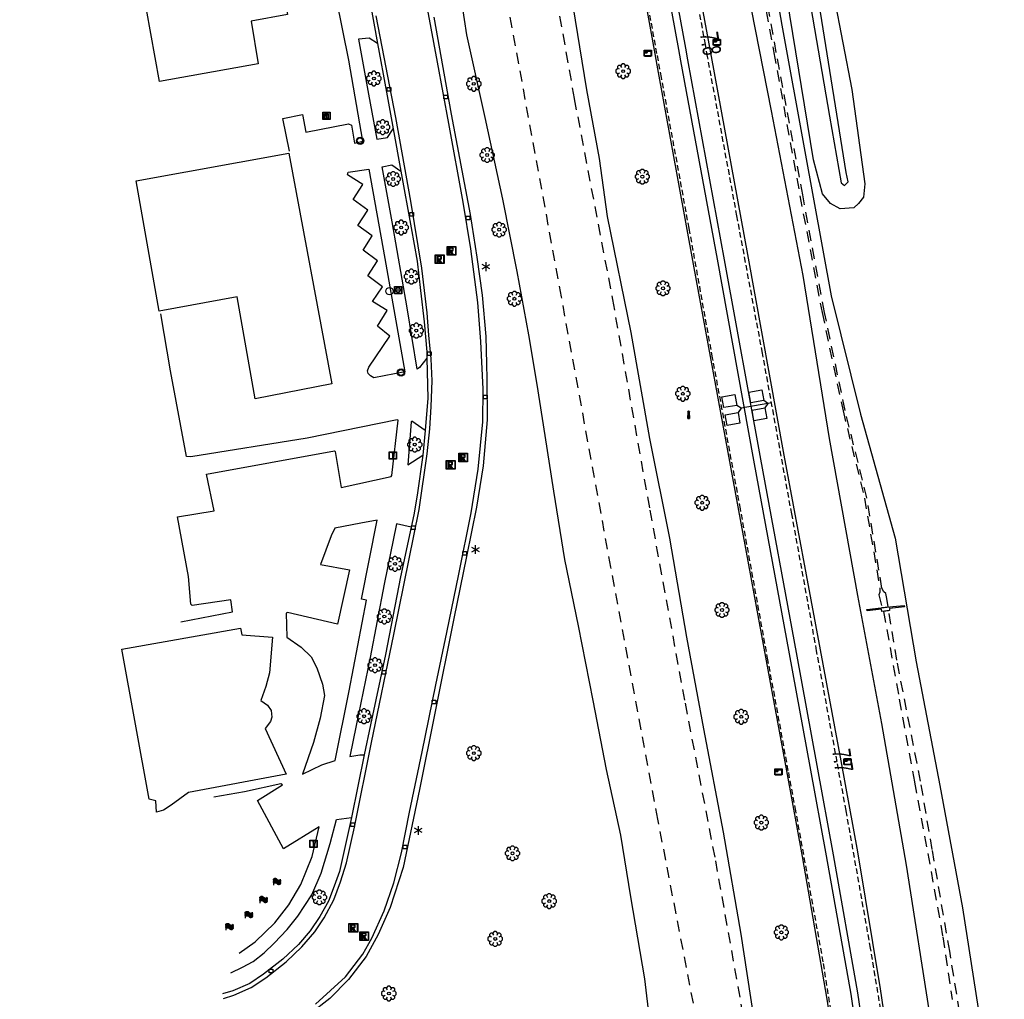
# Model space of a CAD drawing. Extents: x 99796 to 103543, y 406299 to 407646.
# Tile 65 of 85: x 102204 to 102339, y 406366 to 406500. Entities that reach past the tile are written whole.
import ezdxf
from ezdxf.enums import TextEntityAlignment as Align

# ---------------------------------------------------------------- set-up
doc = ezdxf.new("R2010")
doc.units = 0
doc.linetypes.add('Mi-knt-strp', pattern=[1.15, 0.75, -0.4])
doc.linetypes.add('Slootbodem', pattern=[2.5, 1.5, -1])
for name, color, linetype in [('1101', 252, 'CONTINUOUS'), ('1106', 252, 'CONTINUOUS'), ('1110', 252, 'CONTINUOUS'), ('1202', 252, 'CONTINUOUS'), ('1207', 252, 'Mi-knt-strp'), ('1304', 252, 'CONTINUOUS'), ('1305', 252, 'CONTINUOUS'), ('1404', 252, 'CONTINUOUS'), ('1406', 252, 'Slootbodem'), ('1604', 252, 'CONTINUOUS'), ('1701', 252, 'CONTINUOUS'), ('2201', 252, 'CONTINUOUS'), ('2303', 252, 'CONTINUOUS'), ('2401', 252, 'CONTINUOUS'), ('2602', 252, 'CONTINUOUS'), ('2701', 252, 'CONTINUOUS'), ('2901', 252, 'CONTINUOUS'), ('3001', 252, 'CONTINUOUS'), ('3010', 252, 'CONTINUOUS'), ('3202', 252, 'CONTINUOUS'), ('3203', 252, 'CONTINUOUS'), ('3402', 252, 'CONTINUOUS'), ('3602', 252, 'CONTINUOUS'), ('3605', 252, 'CONTINUOUS'), ('4501', 252, 'CONTINUOUS')]:
    doc.layers.add(name, color=color, linetype=linetype)

# ---------------------------------------------------------------- blocks, each defined once
blk = doc.blocks.new('IMG-INFORMATIEBORD', base_point=(97500.879966, 403507.602474))
at = {"layer": '2303'}
for points in [[(97500.379966, 403508.102474, 0), (97501.379966, 403508.102474, 0), (97501.379966, 403507.102474, 0), (97500.379966, 403507.102474, 0)], [(97500.779966, 403507.202474, 0), (97500.979966, 403507.202474, 0), (97500.979966, 403507.222474, 0), (97500.929966, 403507.222474, 0), (97500.929966, 403507.802474, 0), (97500.779966, 403507.802474, 0), (97500.779966, 403507.782474, 0), (97500.829966, 403507.782474, 0), (97500.829966, 403507.222474, 0), (97500.779966, 403507.222474, 0)], [(97500.779966, 403507.202474, 0), (97500.979966, 403507.202474, 0), (97500.979966, 403507.222474, 0), (97500.929966, 403507.222474, 0), (97500.929966, 403507.802474, 0), (97500.779966, 403507.802474, 0), (97500.779966, 403507.782474, 0), (97500.829966, 403507.782474, 0), (97500.829966, 403507.222474, 0), (97500.779966, 403507.222474, 0)]]:
    blk.add_polyline3d(points, close=True, dxfattribs=at)
for points in [[(97500.416612, 403507.165485, 0), (97500.416612, 403508.044589, 0)], [(97500.416612, 403507.165485, 0), (97500.416612, 403508.044589, 0)], [(97500.438212, 403508.066188, 0), (97501.317777, 403508.066188, 0)], [(97500.438212, 403508.066188, 0), (97501.317777, 403508.066188, 0)], [(97501.339377, 403508.044589, 0), (97501.339377, 403507.165485, 0)], [(97501.339377, 403508.044589, 0), (97501.339377, 403507.165485, 0)], [(97501.317777, 403507.143885, 0), (97500.438212, 403507.143885, 0)], [(97501.317777, 403507.143885, 0), (97500.438212, 403507.143885, 0)]]:
    blk.add_polyline3d(points, dxfattribs=at)
blk.add_circle((97500.879966, 403507.902474), 0.06, dxfattribs=at)
blk.add_circle((97500.879966, 403507.902474), 0.06, dxfattribs=at)
for centre, start, end in [((97500.438212, 403508.044589), 90, 180), ((97500.438212, 403508.044589), 90, 180), ((97501.317777, 403508.044589), 0, 90), ((97501.317777, 403508.044589), 0, 90), ((97500.438212, 403507.165485), 180, 270), ((97500.438212, 403507.165485), 180, 270), ((97501.317777, 403507.165485), 270, 0), ((97501.317777, 403507.165485), 270, 0)]:
    blk.add_arc(centre, 0.0216, start, end, dxfattribs=at)
blk = doc.blocks.new('VLAGGENMAST', base_point=(97500.879966, 403507.602474))
at = {"layer": '3010'}
for points in [[(97500.379966, 403507.902474, 0), (97500.442466, 403507.964974, 0), (97500.509116, 403507.998299, 0), (97500.567466, 403508.027474, 0), (97500.634443, 403508.027474, 0), (97500.692466, 403508.027474, 0), (97500.754172, 403507.996621, 0), (97500.817466, 403507.964974, 0), (97500.879966, 403507.902474, 0), (97500.942466, 403507.839974, 0), (97501.00021, 403507.811102, 0), (97501.067466, 403507.777474, 0), (97501.135117, 403507.777474, 0), (97501.192466, 403507.777474, 0), (97501.258335, 403507.810409, 0), (97501.317466, 403507.839974, 0), (97501.379966, 403507.902474, 0)], [(97500.379966, 403507.902474, 0), (97500.379966, 403507.752474, 0), (97500.379966, 403507.602474, 0), (97500.379966, 403507.452474, 0), (97500.379966, 403507.302474, 0), (97500.379966, 403507.102474, 0)], [(97500.379966, 403507.752474, 0), (97500.442466, 403507.814974, 0), (97500.509116, 403507.848299, 0), (97500.567466, 403507.877474, 0), (97500.634443, 403507.877474, 0), (97500.692466, 403507.877474, 0), (97500.754172, 403507.846621, 0), (97500.817466, 403507.814974, 0), (97500.879966, 403507.752474, 0), (97500.942466, 403507.689974, 0), (97501.00021, 403507.661102, 0), (97501.067466, 403507.627474, 0), (97501.135117, 403507.627474, 0), (97501.192466, 403507.627474, 0), (97501.258335, 403507.660409, 0), (97501.317466, 403507.689974, 0), (97501.379966, 403507.752474, 0)], [(97500.379966, 403507.602474, 0), (97500.442466, 403507.664974, 0), (97500.509116, 403507.698299, 0), (97500.516813, 403507.702148, 0), (97500.567466, 403507.727474, 0), (97500.634443, 403507.727474, 0), (97500.692466, 403507.727474, 0), (97500.754172, 403507.696621, 0), (97500.817466, 403507.664974, 0), (97500.879966, 403507.602474, 0), (97500.942466, 403507.539974, 0), (97501.00021, 403507.511102, 0), (97501.067466, 403507.477474, 0), (97501.135117, 403507.477474, 0), (97501.192466, 403507.477474, 0), (97501.258335, 403507.510409, 0), (97501.317466, 403507.539974, 0), (97501.379966, 403507.602474, 0)], [(97500.379966, 403507.452474, 0), (97500.442466, 403507.514974, 0), (97500.509116, 403507.548299, 0), (97500.567466, 403507.577474, 0), (97500.634443, 403507.577474, 0), (97500.692466, 403507.577474, 0), (97500.754172, 403507.546621, 0), (97500.817466, 403507.514974, 0), (97500.879966, 403507.452474, 0), (97500.942466, 403507.389974, 0), (97501.00021, 403507.361102, 0), (97501.067466, 403507.327474, 0), (97501.135117, 403507.327474, 0), (97501.192466, 403507.327474, 0), (97501.258335, 403507.360409, 0), (97501.317466, 403507.389974, 0), (97501.379966, 403507.452474, 0)], [(97500.379966, 403507.302474, 0), (97500.442466, 403507.364974, 0), (97500.509116, 403507.398299, 0), (97500.567466, 403507.427474, 0), (97500.634443, 403507.427474, 0), (97500.692466, 403507.427474, 0), (97500.754172, 403507.396621, 0), (97500.817466, 403507.364974, 0), (97500.879966, 403507.302474, 0), (97500.942466, 403507.239974, 0), (97501.00021, 403507.211102, 0), (97501.067466, 403507.177474, 0), (97501.135117, 403507.177474, 0), (97501.192466, 403507.177474, 0), (97501.258335, 403507.210409, 0), (97501.317466, 403507.239974, 0), (97501.379966, 403507.302474, 0)], [(97500.509116, 403507.398299, 0), (97500.509116, 403507.548299, 0), (97500.509116, 403507.698299, 0), (97500.509116, 403507.848299, 0), (97500.509116, 403507.998299, 0)], [(97500.634443, 403507.427474, 0), (97500.634443, 403507.577474, 0), (97500.634443, 403507.727474, 0), (97500.634443, 403507.877474, 0), (97500.634443, 403508.027474, 0)], [(97500.754172, 403507.396621, 0), (97500.754172, 403507.546621, 0), (97500.754172, 403507.696621, 0), (97500.754172, 403507.846621, 0), (97500.754172, 403507.996621, 0)], [(97500.879966, 403507.302474, 0), (97500.879966, 403507.452474, 0), (97500.879966, 403507.602474, 0), (97500.879966, 403507.752474, 0), (97500.879966, 403507.902474, 0)], [(97501.00021, 403507.211102, 0), (97501.00021, 403507.361102, 0), (97501.00021, 403507.511102, 0), (97501.00021, 403507.661102, 0), (97501.00021, 403507.811102, 0)], [(97501.135117, 403507.177474, 0), (97501.135117, 403507.327474, 0), (97501.135117, 403507.477474, 0), (97501.135117, 403507.627474, 0), (97501.135117, 403507.777474, 0)], [(97501.258335, 403507.210409, 0), (97501.258335, 403507.360409, 0), (97501.258335, 403507.510409, 0), (97501.258335, 403507.660409, 0), (97501.258335, 403507.810409, 0)], [(97501.379966, 403507.302474, 0), (97501.379966, 403507.452474, 0), (97501.379966, 403507.602474, 0), (97501.379966, 403507.752474, 0), (97501.379966, 403507.902474, 0)]]:
    blk.add_polyline3d(points, dxfattribs=at)
for points in [[(97500.509116, 403507.998299, 0), (97500.509116, 403507.848299, 0), (97500.442466, 403507.814974, 0), (97500.379966, 403507.752474, 0), (97500.379966, 403507.902474, 0), (97500.442466, 403507.964974, 0)], [(97500.509116, 403507.698299, 0), (97500.509116, 403507.548299, 0), (97500.442466, 403507.514974, 0), (97500.379966, 403507.452474, 0), (97500.379966, 403507.602474, 0), (97500.442466, 403507.664974, 0)], [(97500.634443, 403507.877474, 0), (97500.634443, 403507.727474, 0), (97500.567466, 403507.727474, 0), (97500.516813, 403507.702148, 0), (97500.509116, 403507.698299, 0), (97500.509116, 403507.848299, 0), (97500.567466, 403507.877474, 0)], [(97500.634443, 403507.577474, 0), (97500.634443, 403507.427474, 0), (97500.567466, 403507.427474, 0), (97500.509116, 403507.398299, 0), (97500.509116, 403507.548299, 0), (97500.567466, 403507.577474, 0)], [(97500.754172, 403507.996621, 0), (97500.754172, 403507.846621, 0), (97500.692466, 403507.877474, 0), (97500.634443, 403507.877474, 0), (97500.634443, 403508.027474, 0), (97500.692466, 403508.027474, 0)], [(97500.754172, 403507.696621, 0), (97500.754172, 403507.546621, 0), (97500.692466, 403507.577474, 0), (97500.634443, 403507.577474, 0), (97500.634443, 403507.727474, 0), (97500.692466, 403507.727474, 0)], [(97500.879966, 403507.752474, 0), (97500.879966, 403507.602474, 0), (97500.817466, 403507.664974, 0), (97500.754172, 403507.696621, 0), (97500.754172, 403507.846621, 0), (97500.817466, 403507.814974, 0)], [(97500.879966, 403507.452474, 0), (97500.879966, 403507.302474, 0), (97500.817466, 403507.364974, 0), (97500.754172, 403507.396621, 0), (97500.754172, 403507.546621, 0), (97500.817466, 403507.514974, 0)], [(97501.00021, 403507.811102, 0), (97501.00021, 403507.661102, 0), (97500.942466, 403507.689974, 0), (97500.879966, 403507.752474, 0), (97500.879966, 403507.902474, 0), (97500.942466, 403507.839974, 0)], [(97501.00021, 403507.511102, 0), (97501.00021, 403507.361102, 0), (97500.942466, 403507.389974, 0), (97500.879966, 403507.452474, 0), (97500.879966, 403507.602474, 0), (97500.942466, 403507.539974, 0)], [(97501.135117, 403507.627474, 0), (97501.135117, 403507.477474, 0), (97501.067466, 403507.477474, 0), (97501.00021, 403507.511102, 0), (97501.00021, 403507.661102, 0), (97501.067466, 403507.627474, 0)], [(97501.135117, 403507.327474, 0), (97501.135117, 403507.177474, 0), (97501.067466, 403507.177474, 0), (97501.00021, 403507.211102, 0), (97501.00021, 403507.361102, 0), (97501.067466, 403507.327474, 0)], [(97501.258335, 403507.810409, 0), (97501.258335, 403507.660409, 0), (97501.192466, 403507.627474, 0), (97501.135117, 403507.627474, 0), (97501.135117, 403507.777474, 0), (97501.192466, 403507.777474, 0)], [(97501.258335, 403507.510409, 0), (97501.258335, 403507.360409, 0), (97501.192466, 403507.327474, 0), (97501.135117, 403507.327474, 0), (97501.135117, 403507.477474, 0), (97501.192466, 403507.477474, 0)], [(97501.379966, 403507.752474, 0), (97501.379966, 403507.602474, 0), (97501.317466, 403507.539974, 0), (97501.258335, 403507.510409, 0), (97501.258335, 403507.660409, 0), (97501.317466, 403507.689974, 0)], [(97501.379966, 403507.452474, 0), (97501.379966, 403507.302474, 0), (97501.317466, 403507.239974, 0), (97501.258335, 403507.210409, 0), (97501.258335, 403507.360409, 0), (97501.317466, 403507.389974, 0)]]:
    blk.add_polyline3d(points, close=True, dxfattribs=at)
blk = doc.blocks.new('STRAATKOLK', base_point=(97500.879966, 403507.602474))
at = {"layer": '3605'}
blk.add_polyline3d([(97500.629966, 403507.352474, 0), (97500.629966, 403507.852474, 0), (97501.129966, 403507.852474, 0), (97501.129966, 403507.352474, 0)], close=True, dxfattribs=at)
blk = doc.blocks.new('BOOM', base_point=(97503.821083, 403507.602474))
at = {"layer": '2901'}
for points in [[(97504.071083, 403508.102474, 0), (97504.196083, 403508.352474, 0), (97503.946083, 403508.602474, 0), (97503.696083, 403508.602474, 0), (97503.446083, 403508.352474, 0), (97503.571083, 403508.102474, 0)], [(97503.321083, 403507.852474, 0), (97503.071083, 403507.977474, 0), (97502.821083, 403507.727474, 0), (97502.821083, 403507.477474, 0), (97503.071083, 403507.227474, 0), (97503.321083, 403507.352474, 0)], [(97503.491578, 403508.39797, 0), (97503.202364, 403508.39797, 0), (97503.025588, 403508.221193, 0), (97503.025588, 403507.931979, 0)], [(97503.025588, 403507.27297, 0), (97503.025588, 403506.983756, 0), (97503.202364, 403506.806979, 0), (97503.491578, 403506.806979, 0)], [(97504.616578, 403507.931979, 0), (97504.616578, 403508.221193, 0), (97504.439801, 403508.39797, 0), (97504.150588, 403508.39797, 0)], [(97504.150588, 403506.806979, 0), (97504.439801, 403506.806979, 0), (97504.616578, 403506.983756, 0), (97504.616578, 403507.27297, 0)], [(97504.321083, 403507.352474, 0), (97504.571083, 403507.227474, 0), (97504.821083, 403507.477474, 0), (97504.821083, 403507.727474, 0), (97504.571083, 403507.977474, 0), (97504.321083, 403507.852474, 0)], [(97503.571083, 403507.102474, 0), (97503.446083, 403506.852474, 0), (97503.696083, 403506.602474, 0), (97503.946083, 403506.602474, 0), (97504.196083, 403506.852474, 0), (97504.071083, 403507.102474, 0)]]:
    blk.add_polyline3d(points, dxfattribs=at)
blk.add_circle((97503.821083, 403507.602474), 0.2, dxfattribs=at)
blk.add_circle((97503.821083, 403507.602474), 0.2, dxfattribs=at)
blk = doc.blocks.new('IMG-ELEKTRAKAST', base_point=(97500.879966, 403507.602474))
at = {"layer": '3402'}
for points in [[(97500.379966, 403508.102474, 0), (97501.379966, 403508.102474, 0), (97501.379966, 403507.102474, 0), (97500.379966, 403507.102474, 0)], [(97500.618198, 403507.866454, 0), (97501.129648, 403507.866454, 0), (97501.129648, 403507.789878, 0), (97500.618198, 403507.789878, 0)], [(97500.618198, 403507.709163, 0), (97501.129648, 403507.709163, 0), (97501.129648, 403507.270405, 0), (97500.618198, 403507.270405, 0)]]:
    blk.add_polyline3d(points, close=True, dxfattribs=at)
for points in [[(97500.416612, 403507.165485, 0), (97500.416612, 403508.044589, 0)], [(97500.438212, 403508.066188, 0), (97501.317777, 403508.066188, 0)], [(97500.923771, 403507.690085, 0), (97500.823771, 403507.490085, 0), (97500.923771, 403507.490085, 0), (97500.823771, 403507.290085, 0)], [(97501.339377, 403508.044589, 0), (97501.339377, 403507.165485, 0)], [(97501.317777, 403507.143885, 0), (97500.438212, 403507.143885, 0)]]:
    blk.add_polyline3d(points, dxfattribs=at)
for centre, radius, start, end in [((97500.438212, 403508.044589), 0.0216, 90, 180), ((97500.703094, 403507.568429), 0.035426, 90, 270), ((97500.703094, 403507.568429), 0.035426, 270, 90), ((97501.317777, 403508.044589), 0.0216, 0, 90), ((97500.438212, 403507.165485), 0.0216, 180, 270), ((97501.317777, 403507.165485), 0.0216, 270, 0)]:
    blk.add_arc(centre, radius, start, end, dxfattribs=at)
blk = doc.blocks.new('LICHTMAST', base_point=(106423.199838, 404577.892233))
at = {"layer": '2701'}
for points in [[(106422.680222, 404577.592233, 0), (106423.719453, 404578.192234, 0)], [(106423.719453, 404577.592234, 0), (106422.680222, 404578.192233, 0)], [(106423.199838, 404577.292233, 0), (106423.199838, 404578.492233, 0)]]:
    blk.add_polyline3d(points, dxfattribs=at)
blk = doc.blocks.new('INSPECTIE-_OF_RIOOLPUT', base_point=(97500.879966, 403507.602474))
at = {"layer": '3602'}
blk.add_polyline3d([(97500.279966, 403508.202474, 0), (97501.479966, 403508.202474, 0), (97501.479966, 403507.002474, 0), (97500.279966, 403507.002474, 0)], close=True, dxfattribs=at)
for points in [[(97500.323942, 403507.078087, 0), (97500.323942, 403508.133012, 0)], [(97500.349861, 403508.158931, 0), (97501.405339, 403508.158931, 0)], [(97500.879966, 403508.082474, 0), (97500.519966, 403508.082474, 0), (97500.519966, 403507.122474, 0), (97500.639966, 403507.122474, 0)], [(97500.639966, 403507.122474, 0), (97500.519966, 403507.122474, 0), (97500.519966, 403508.082474, 0), (97500.879966, 403508.082474, 0)], [(97500.879966, 403507.962474, 0), (97500.639966, 403507.962474, 0), (97500.639966, 403507.662474, 0)], [(97500.879966, 403507.962474, 0), (97500.639966, 403507.962474, 0), (97500.639966, 403507.662474, 0)], [(97500.639966, 403507.662474, 0), (97500.879966, 403507.662474, 0)], [(97500.639966, 403507.662474, 0), (97500.879966, 403507.662474, 0)], [(97500.639966, 403507.122474, 0), (97500.639966, 403507.542474, 0), (97500.741756, 403507.542474, 0), (97500.981756, 403507.122474, 0), (97501.119966, 403507.122474, 0), (97500.879966, 403507.542474, 0)], [(97500.879966, 403507.542474, 0), (97501.119966, 403507.122474, 0), (97500.981756, 403507.122474, 0), (97500.741756, 403507.542474, 0), (97500.639966, 403507.542474, 0), (97500.639966, 403507.122474, 0)], [(97501.431259, 403508.133012, 0), (97501.431259, 403507.078087, 0)], [(97501.405339, 403507.052167, 0), (97500.349861, 403507.052167, 0)]]:
    blk.add_polyline3d(points, dxfattribs=at)
for centre, radius, start, end in [((97500.349861, 403508.133012), 0.02592, 90, 180), ((97500.879966, 403507.812474), 0.27, 270, 90), ((97500.879966, 403507.812474), 0.27, 270, 90), ((97500.879966, 403507.812474), 0.15, 270, 90), ((97500.879966, 403507.812474), 0.15, 270, 90), ((97501.405339, 403508.133012), 0.02592, 0, 90), ((97500.349861, 403507.078087), 0.02592, 180, 270), ((97501.405339, 403507.078087), 0.02592, 270, 0)]:
    blk.add_arc(centre, radius, start, end, dxfattribs=at)
blk = doc.blocks.new('821', base_point=(97500.879966, 403507.602474))
at = {"layer": '3203'}
blk.add_circle((97500.879966, 403507.602474), 0.5, dxfattribs=at)
blk = doc.blocks.new('VERKEERSBORD', base_point=(97503.821083, 403507.602474))
at = {"layer": '2401'}
for radius in [0.5, 0.5, 0.4, 0.4]:
    blk.add_circle((97503.821083, 403507.602474), radius, dxfattribs=at)
blk = doc.blocks.new('IMG-BRANDKRAAN-_OF_PUT', base_point=(97500.879966, 403507.602474))
at = {"layer": '3202'}
blk.add_polyline3d([(97500.379966, 403508.102474, 0), (97501.379966, 403508.102474, 0), (97501.379966, 403507.102474, 0), (97500.379966, 403507.102474, 0)], close=True, dxfattribs=at)
for points in [[(97500.416612, 403507.165485, 0), (97500.416612, 403508.044589, 0)], [(97500.438212, 403508.066188, 0), (97501.317777, 403508.066188, 0)], [(97500.686014, 403507.647112, 0), (97501.064867, 403507.647112, 0)], [(97501.064867, 403507.570218, 0), (97500.686014, 403507.570218, 0)], [(97501.339377, 403508.044589, 0), (97501.339377, 403507.165485, 0)], [(97501.317777, 403507.143885, 0), (97500.438212, 403507.143885, 0)]]:
    blk.add_polyline3d(points, dxfattribs=at)
for centre, radius, start, end in [((97500.438212, 403508.044589), 0.0216, 90, 180), ((97500.729891, 403507.603433), 0.220693, 151.888112, 235.200633), ((97500.861966, 403507.458026), 0.411039, 88.615315, 142.645462), ((97500.874768, 403507.858815), 0.513782, 238.188568, 271.964555), ((97500.692137, 403507.608665), 0.038931, 99.048842, 260.951158), ((97500.888723, 403507.458258), 0.411032, 38.321444, 92.345755), ((97500.867946, 403507.861437), 0.51668, 272.710601, 302.730871), ((97501.05858, 403507.608665), 0.038957, 279.287799, 80.712201), ((97501.018321, 403507.605867), 0.220693, 305.766514, 29.079035), ((97501.317777, 403508.044589), 0.0216, 0, 90), ((97500.438212, 403507.165485), 0.0216, 180, 270), ((97501.317777, 403507.165485), 0.0216, 270, 0)]:
    blk.add_arc(centre, radius, start, end, dxfattribs=at)
blk = doc.blocks.new('HECTOMETERPAAL', base_point=(97500.879966, 403507.602474))
at = {"layer": '2201'}
blk.add_polyline3d([(97501.379966, 403508.002474, 0), (97501.379966, 403507.202474, 0), (97500.379966, 403507.202474, 0), (97500.379966, 403508.002474, 0)], close=True, dxfattribs=at)
blk.add_polyline3d([(97501.379966, 403508.002474, 0), (97501.379966, 403507.202474, 0), (97500.379966, 403507.202474, 0), (97500.379966, 403508.002474, 0)], close=True, dxfattribs=at)
for points in [[(97500.387999, 403507.279814, 0), (97500.387999, 403507.920491, 0)], [(97500.387999, 403507.920491, 0), (97500.387999, 403507.279814, 0)], [(97500.407999, 403507.279814, 0), (97500.407999, 403507.820491, 0)], [(97500.407999, 403507.279814, 0), (97500.407999, 403507.820491, 0)], [(97500.437999, 403507.679814, 0), (97500.437999, 403507.820491, 0)], [(97500.437999, 403507.679814, 0), (97500.437999, 403507.820491, 0)], [(97500.437999, 403507.820491, 0), (97500.437999, 403507.679814, 0)], [(97500.459598, 403507.99209, 0), (97500.979966, 403507.99209, 0), (97501.298012, 403507.99209, 0)], [(97501.298012, 403507.99209, 0), (97500.979966, 403507.99209, 0), (97500.459598, 403507.99209, 0)], [(97500.459598, 403507.87209, 0), (97501.298012, 403507.87209, 0)], [(97500.459598, 403507.87209, 0), (97501.298012, 403507.87209, 0)], [(97500.459598, 403507.84209, 0), (97500.798012, 403507.84209, 0)], [(97500.459598, 403507.84209, 0), (97500.798012, 403507.84209, 0)], [(97500.798012, 403507.84209, 0), (97500.459598, 403507.84209, 0)], [(97500.798012, 403507.658214, 0), (97500.459598, 403507.658214, 0)], [(97500.798012, 403507.658214, 0), (97500.459598, 403507.658214, 0)], [(97500.459598, 403507.658214, 0), (97500.798012, 403507.658214, 0)], [(97501.298012, 403507.228214, 0), (97500.979966, 403507.228214, 0), (97500.459598, 403507.228214, 0)], [(97501.298012, 403507.228214, 0), (97500.979966, 403507.228214, 0), (97500.459598, 403507.228214, 0)], [(97501.298012, 403507.208214, 0), (97500.979966, 403507.208214, 0), (97500.459598, 403507.208214, 0)], [(97500.459598, 403507.208214, 0), (97500.979966, 403507.208214, 0), (97501.298012, 403507.208214, 0)], [(97500.819612, 403507.820491, 0), (97500.819612, 403507.679814, 0)], [(97500.819612, 403507.820491, 0), (97500.819612, 403507.679814, 0)], [(97500.819612, 403507.679814, 0), (97500.819612, 403507.820491, 0)], [(97501.349612, 403507.820491, 0), (97501.349612, 403507.279814, 0)], [(97501.349612, 403507.820491, 0), (97501.349612, 403507.279814, 0)], [(97501.369612, 403507.920491, 0), (97501.369612, 403507.279814, 0)], [(97501.369612, 403507.279814, 0), (97501.369612, 403507.920491, 0)]]:
    blk.add_polyline3d(points, dxfattribs=at)
for centre, radius, start, end in [((97500.459598, 403507.920491), 0.0716, 90, 180), ((97500.459598, 403507.920491), 0.0716, 90, 180), ((97500.459598, 403507.279814), 0.0716, 180, 270), ((97500.459598, 403507.279814), 0.0716, 180, 270), ((97500.459598, 403507.820491), 0.0516, 90, 180), ((97500.459598, 403507.820491), 0.0516, 90, 180), ((97500.459598, 403507.279814), 0.0516, 180, 270), ((97500.459598, 403507.279814), 0.0516, 180, 270), ((97500.459598, 403507.820491), 0.0216, 90, 180), ((97500.459598, 403507.820491), 0.0216, 90, 180), ((97500.459598, 403507.820491), 0.0216, 90, 180), ((97500.459598, 403507.679814), 0.0216, 180.000004, 270), ((97500.459598, 403507.679814), 0.0216, 180.000004, 270), ((97500.459598, 403507.679814), 0.0216, 180.000004, 270), ((97500.798012, 403507.820491), 0.0216, 0, 90), ((97500.798012, 403507.820491), 0.0216, 0, 90), ((97500.798012, 403507.820491), 0.0216, 0, 90), ((97500.798012, 403507.679814), 0.0216, 270.000004, 0), ((97500.798012, 403507.679814), 0.0216, 270.000004, 0), ((97500.798012, 403507.679814), 0.0216, 270.000004, 0), ((97501.298012, 403507.920491), 0.0716, 0, 90), ((97501.298012, 403507.920491), 0.0716, 0, 90), ((97501.298012, 403507.820491), 0.0516, 0, 90), ((97501.298012, 403507.820491), 0.0516, 0, 90), ((97501.298012, 403507.279814), 0.0716, 270, 0), ((97501.298012, 403507.279814), 0.0516, 270.000003, 0), ((97501.298012, 403507.279814), 0.0516, 270.000003, 0), ((97501.298012, 403507.279814), 0.0716, 270, 0)]:
    blk.add_arc(centre, radius, start, end, dxfattribs=at)
blk = doc.blocks.new('PAALTJE', base_point=(97500.879966, 403507.602474))
at = {"layer": '3001'}
for points in [[(97500.929966, 403508.552474, 0), (97500.979966, 403508.552474, 0), (97500.979966, 403508.502474, 0), (97500.929966, 403508.502474, 0), (97500.979966, 403507.602474, 0), (97500.779966, 403507.602474, 0), (97500.829966, 403508.502474, 0), (97500.779966, 403508.502474, 0), (97500.779966, 403508.552474, 0), (97500.829966, 403508.552474, 0)], [(97500.829966, 403508.552474, 0), (97500.779966, 403508.552474, 0), (97500.779966, 403508.502474, 0), (97500.829966, 403508.502474, 0), (97500.779966, 403507.602474, 0), (97500.979966, 403507.602474, 0), (97500.929966, 403508.502474, 0), (97500.979966, 403508.502474, 0), (97500.979966, 403508.552474, 0), (97500.929966, 403508.552474, 0)]]:
    blk.add_polyline3d(points, dxfattribs=at)
blk.add_arc((97500.879966, 403508.552474), 0.05, 0, 180, dxfattribs=at)
blk.add_arc((97500.879966, 403508.552474), 0.05, 0, 180, dxfattribs=at)
blk = doc.blocks.new('TELLUS', base_point=(97500.879966, 403168.234685))
at = {"layer": '2602'}
for points in [[(97500.879966, 403168.234685, 0), (97500.379966, 403168.734685, 0), (97498.579966, 403168.734685, 0), (97498.579966, 403170.234685, 0), (97500.379966, 403170.234685, 0), (97500.379966, 403168.734685, 0)], [(97504.629966, 403168.234685, 0), (97504.129966, 403168.734685, 0), (97502.329966, 403168.734685, 0), (97502.329966, 403170.234685, 0), (97504.129966, 403170.234685, 0), (97504.129966, 403168.734685, 0)], [(97500.879966, 403168.234685, 0), (97500.379966, 403167.734685, 0), (97500.379966, 403166.234685, 0), (97498.579966, 403166.234685, 0), (97498.579966, 403167.734685, 0), (97500.379966, 403167.734685, 0)], [(97505.104966, 403168.234685, 0), (97504.629966, 403168.234685, 0), (97500.879966, 403168.234685, 0)], [(97504.629966, 403168.234685, 0), (97504.129966, 403167.734685, 0), (97504.129966, 403166.234685, 0), (97502.329966, 403166.234685, 0), (97502.329966, 403167.734685, 0), (97504.129966, 403167.734685, 0)]]:
    blk.add_polyline3d(points, dxfattribs=at)

msp = doc.modelspace()

# ---------------------------------------------------------------- linework, layer by layer
at = {"layer": '1101'}
for points in [[(102298.828905, 406497.054019, 0.513393), (102293.888, 406523.718, 0.504), (102289.097, 406549.798, 0.502), (102283.859, 406577.932, 0.494), (102282.842368, 406583.484391, 0.493592), (102282.476089, 406585.48484, 0.493445)], [(102275.281806, 406584.167581, 0.529992), (102275.428487, 406583.369827, 0.530192), (102276.758, 406576.139, 0.532), (102281.746, 406548.979, 0.511), (102286.599, 406522.293, 0.492), (102291.390616, 406495.690324, 0.475005)], [(102316.911754, 406398.702541, 0.493145), (102314.081, 406413.949, 0.508), (102309.104, 406440.647, 0.514), (102304.115, 406468.173, 0.496), (102299.148, 406495.332, 0.514), (102298.828905, 406497.054019, 0.513393)], [(102291.390616, 406495.690324, 0.475005), (102291.674, 406494.117, 0.474), (102296.628, 406466.821, 0.472), (102301.73, 406439.281, 0.489), (102306.652, 406412.437, 0.49), (102309.433909, 406397.331594, 0.502931)], [(102326.759189, 406298.625327, 0.56922), (102326.969, 406302.417, 0.59), (102327.18, 406315.261, 0.618), (102326.959, 406326.825, 0.65), (102326.093, 406339.213, 0.673), (102324.758, 406350.969, 0.662), (102322.346, 406367.437, 0.581), (102319.226, 406386.238, 0.481), (102316.911754, 406398.702541, 0.493145)], [(102309.433909, 406397.331594, 0.502931), (102311.6, 406385.57, 0.513), (102314.956, 406366.041, 0.504), (102317.387, 406350.209, 0.502), (102318.748, 406338.345, 0.487), (102319.658, 406326.385, 0.453), (102320.032, 406315.028, 0.443), (102319.92921, 406306.51699, 0.425278)]]:
    msp.add_polyline3d(points, dxfattribs=at)
at = {"layer": '1106'}
for points in [[(102244.82138, 406365.341914, 0.109018), (102248.938899, 406369.083506, 0.108394), (102251.332983, 406372.214468, 0.133354), (102252.547465, 406374.370337, 0.127738), (102254.247607, 406378.119646, 0.109018), (102255.57034, 406381.992418, 0.069082), (102256.614451, 406386.099634, 0.070954), (102257.744359, 406391.658693, 0.065338), (102259.483946, 406399.945031, 0.072826), (102261.344398, 406409.135147, 0.084058), (102262.852867, 406416.303828, 0.093418), (102264.491612, 406424.309489, 0.042874), (102266.209498, 406432.718485, 0.09217), (102267.146331, 406438.706178, 0.094666), (102267.787796, 406445.212394, 0.094666), (102267.82842, 406449.708683, 0.07345), (102267.505446, 406456.20779, 0.088426), (102267.11208, 406461.572134, 0.087802), (102266.126641, 406468.938245, 0.056602), (102265.093403, 406475.336373, 0.060346), (102263.128826, 406486.126704, 0.094042), (102261.550881, 406494.557314, 0.060346), (102260.214508, 406501.876239, 0.109018)], [(102232.230133, 406366.138012, 0.174538), (102233.643907, 406366.55704, 0.183274), (102236.023145, 406367.609604, 0.159562), (102238.051552, 406368.940454, 0.132106), (102240.804091, 406371.136621, 0.128362), (102242.988275, 406373.181852, 0.143962), (102244.744225, 406375.237842, 0.167674), (102246.024911, 406377.190917, 0.169546), (102247.339872, 406379.629061, 0.158314), (102248.279515, 406382.109326, 0.15769), (102249.086861, 406384.704236, 0.143338), (102250.18662, 406389.611116, 0.138346), (102252.515386, 406401.208779, 0.150202), (102255.587272, 406416.051057, 0.141466), (102259.078964, 406433.178559, 0.16393), (102260.171743, 406440.815963, 0.11713), (102260.502878, 406444.228261, 0.100906), (102260.716233, 406447.329704, 0.111514), (102260.848101, 406450.839415, 0.09841), (102260.722709, 406453.850074, 0.090298), (102260.361737, 406457.093644, 0.066586), (102260.175027, 406460.176572, 0.10465), (102259.435823, 406466.290423, 0.116506), (102257.920095, 406475.472017, 0.124618), (102255.841698, 406486.958, 0.12025), (102253.143752, 406500.894948, 0.094666)]]:
    msp.add_polyline3d(points, dxfattribs=at)
at = {"layer": '1110'}
for points in [[(102241.25633, 406482.313154, 0.290238), (102240.36372, 406486.825541, 0.274794), (102243.043313, 406487.355154, 0.277602), (102243.524099, 406484.951541, 0.286728), (102249.389215, 406486.091183, 0.288132), (102249.788246, 406485.915342, 0.289536), (102250.180362, 406483.443977, 0.277602), (102251.327619, 406483.688603, 0.278304), (102249.399454, 406494.822446, 0.263562), (102247.719716, 406503.219624, 0.254436), (102244.885678, 406519.720069, 0.263562), (102242.576408, 406531.290191, 0.290238), (102229.994422, 406528.973922, 0.274092), (102214.678785, 406526.237598, 0.286026), (102204.271758, 406524.340835, 0.283218)], [(102252.233422, 406503.238101, 0.153946), (102253.331302, 406497.11983, 0.127738)], [(102261.080171, 406500.692955, 0.049114), (102263.457086, 406487.392382, 0.081562), (102266.033835, 406473.622534, 0.064714), (102266.965615, 406467.803275, 0.068458), (102267.701786, 406462.573625, 0.107146), (102268.199373, 406456.918633, 0.125866), (102268.299982, 406453.180992, 0.090854), (102268.357163, 406451.056725, 0.070954), (102268.400257, 406445.476884, 0.103402), (102267.856205, 406439.169935, 0.094042), (102266.906111, 406433.52227, 0.096538), (102265.542267, 406426.741852, 0.049738), (102263.829448, 406418.254337, 0.080314), (102261.184037, 406405.229782, 0.056602), (102259.083521, 406394.802198, 0.090298), (102256.866647, 406384.086595, 0.083434), (102255.089924, 406378.614617, 0.094666), (102253.453605, 406374.884901, 0.112138), (102251.780995, 406371.855837, 0.12025), (102249.378102, 406368.699563, 0.125242), (102246.819686, 406366.13338, 0.109642), (102244.130838, 406364.010711, 0.113386)], [(102253.331302, 406497.11983, 0.127738), (102252.209339, 406497.822354, 0.204594), (102250.745248, 406497.681337, 0.230568), (102252.100009, 406490.131437, 0.224952), (102253.25424, 406483.970609, 0.234078), (102254.71235, 406484.204283, 0.184236), (102255.470539, 406485.378906, 0.158938)], [(102253.331302, 406497.11983, 0.127738), (102254.561597, 406490.444951, 0.155194), (102255.470539, 406485.378906, 0.158938)], [(102255.470539, 406485.378906, 0.158938), (102256.56177, 406479.577244, 0.15145)], [(102260.119955, 406453.920068, 0.085306), (102259.094476, 406452.643108, 0.146328), (102258.783132, 406452.421418, 0.153348), (102257.417458, 406460.846775, 0.181428), (102255.333596, 406472.626992, 0.22776), (102253.992853, 406480.18555, 0.23478), (102255.325138, 406480.441808, 0.191958), (102256.56177, 406479.577244, 0.15145)], [(102256.56177, 406479.577244, 0.15145), (102257.972759, 406471.811287, 0.141466), (102258.762847, 406467.25834, 0.135226), (102259.257568, 406463.223916, 0.149578), (102259.742554, 406458.913178, 0.156442), (102260.090707, 406454.800372, 0.09217), (102260.119955, 406453.920068, 0.085306)], [(102226.351525, 406417.774696, 0.376584), (102233.436772, 406419.134324, 0.380094), (102233.210697, 406420.778035, 0.420108), (102227.927892, 406420.028135, 0.464334), (102227.743778, 406420.216642, 0.464334), (102227.428107, 406423.99937, 0.485394), (102225.916966, 406432.182178, 0.516282), (102230.931878, 406432.990494, 0.458016), (102229.907265, 406438.01911, 0.50856), (102247.450818, 406441.229523, 0.502242), (102247.55004, 406441.143538, 0.50154), (102248.368274, 406436.206899, 0.486096), (102255.195548, 406437.703216, 0.305682), (102255.324525, 406437.85205, 0.303576), (102256.163778, 406445.419357, 0.243204), (102256.050694, 406445.489595, 0.238992), (102243.71331, 406442.987518, 0.275496), (102227.722686, 406440.418684, 0.274092), (102227.158314, 406440.43886, 0.278304), (102224.947367, 406452.19149, 0.317616), (102223.650454, 406460.032009, 0.327444)], [(102260.119955, 406453.920068, 0.085306), (102260.265554, 406448.402944, 0.097162), (102259.993309, 406445.146073, 0.10777), (102259.899462, 406444.037276, 0.12025)], [(102259.899462, 406444.037276, 0.12025), (102258.031901, 406445.321483, 0.205998), (102257.961808, 406445.208563, 0.22074), (102257.504646, 406439.317303, 0.201084), (102259.543565, 406440.624207, 0.121498)], [(102259.899462, 406444.037276, 0.12025), (102259.543565, 406440.624207, 0.121498)], [(102259.543565, 406440.624207, 0.121498), (102258.794395, 406435.169532, 0.119002), (102258.307374, 406432.463954, 0.109642), (102257.953178, 406430.780091, 0.122122)], [(102257.953178, 406430.780091, 0.122122), (102255.949595, 406431.215178, 0.229164), (102254.272668, 406422.959108, 0.222846), (102252.327961, 406412.866905, 0.241098), (102250.410892, 406403.567048, 0.243204), (102249.556555, 406399.312534, 0.205296), (102250.936454, 406399.556668, 0.211614), (102251.521126, 406399.520345, 0.169546)], [(102257.953178, 406430.780091, 0.122122), (102256.520421, 406423.933334, 0.152698), (102254.421619, 406413.312606, 0.156442), (102252.399112, 406403.643366, 0.147082), (102251.521126, 406399.520345, 0.169546)], [(102251.521126, 406399.520345, 0.169546), (102249.777454, 406390.94703, 0.168922)], [(102234.392277, 406372.355571, 0.267254), (102236.549535, 406373.909362, 0.289822), (102239.258939, 406376.516122, 0.299286), (102241.195049, 406378.958215, 0.300014), (102242.846929, 406381.730698, 0.299286), (102244.403867, 406385.606421, 0.298558), (102245.353726, 406389.647889, 0.369902), (102240.468718, 406386.644316, 0.459446), (102236.90601, 406393.275056, 0.485654), (102240.309394, 406395.400535, 0.411398), (102240.103599, 406395.578874, 0.364806), (102235.098459, 406394.48111, 0.340782), (102230.916187, 406393.730446, 0.309192)], [(102249.777454, 406390.94703, 0.168922), (102248.147343, 406383.540905, 0.15769), (102247.408565, 406381.53004, 0.15769), (102246.606095, 406379.445676, 0.159562), (102245.457705, 406377.377956, 0.158938), (102244.097303, 406375.392295, 0.15457), (102242.521653, 406373.514662, 0.125866), (102240.348247, 406371.511568, 0.122746), (102237.725053, 406369.434959, 0.131482), (102235.815215, 406368.18153, 0.173914), (102233.514369, 406367.189726, 0.203866), (102232.068982, 406366.769265, 0.210106)], [(102233.247323, 406369.640664, 0.294918), (102234.808694, 406370.409111, 0.27235), (102236.280032, 406371.206032, 0.269438), (102237.822235, 406372.36194, 0.278174), (102239.173505, 406373.713337, 0.280358), (102240.970622, 406375.579221, 0.281814), (102242.432765, 406377.405075, 0.278902), (102244.329295, 406380.355918, 0.27599), (102245.613036, 406383.32731, 0.270166), (102246.853284, 406387.357359, 0.264342), (102247.710573, 406390.668279, 0.241046), (102249.777454, 406390.94703, 0.168922)]]:
    msp.add_polyline3d(points, dxfattribs=at)
for points in [[(102252.132938, 406479.87756, 0.281112), (102254.372035, 406467.60229, 0.251628), (102257.107104, 406452.073036, 0.189852), (102252.833404, 406451.25445, 0.253032), (102252.397507, 406451.520954, 0.257946), (102252.083159, 406451.826319, 0.257946), (102251.966581, 406452.19097, 0.257946), (102252.165333, 406452.715538, 0.250224), (102255.054557, 406456.964922, 0.271284), (102253.338359, 406458.327348, 0.27339), (102254.660567, 406460.457631, 0.279006), (102252.672376, 406461.709459, 0.271986), (102254.031307, 406463.72007, 0.27339), (102251.996283, 406465.216991, 0.278304), (102253.336781, 406467.272934, 0.281814), (102251.365522, 406468.742956, 0.248118), (102252.60494, 406470.733603, 0.26286), (102250.652113, 406472.158293, 0.25935), (102252.007058, 406474.230676, 0.26286), (102250.019359, 406475.715144, 0.237588), (102251.333266, 406477.736186, 0.24531), (102249.244443, 406479.105576, 0.257946), (102249.302196, 406479.467367, 0.258648)], [(102247.515107, 406398.746572, 0.277602), (102249.470642, 406408.33223, 0.286728), (102251.843867, 406420.75182, 0.288834), (102251.145477, 406420.883063, 0.291642), (102253.297275, 406431.723832, 0.29445), (102251.044105, 406431.314785, 0.323934), (102247.50768, 406430.605812, 0.376584), (102246.968198, 406429.594034, 0.39624), (102245.529839, 406425.656943, 0.422214), (102249.487247, 406424.88888, 0.46644), (102247.854964, 406417.454787, 0.418704), (102241.004715, 406419.075129, 0.430638), (102240.82538, 406418.970511, 0.430638), (102240.929579, 406415.674184, 0.372372), (102242.880412, 406414.28038, 0.3471), (102244.250885, 406412.988684, 0.310596), (102245.0156, 406411.471805, 0.302172), (102245.817397, 406409.226615, 0.30849), (102246.057052, 406407.675847, 0.297258), (102245.482014, 406404.572012, 0.225654), (102244.564766, 406401.234571, 0.251628), (102243.038643, 406396.872513, 0.339378), (102245.722997, 406398.165788, 0.293748)]]:
    msp.add_polyline3d(points, close=True, dxfattribs=at)
at = {"layer": '1202'}
for points in [[(102289.727, 406522.97, 0.584), (102294.618429, 406496.282093, 0.596283), (102294.904, 406494.724, 0.597), (102299.914, 406467.537, 0.585), (102304.918, 406439.954, 0.58), (102309.813, 406413.38, 0.575), (102312.639314, 406397.919255, 0.571094), (102314.878, 406385.673, 0.568), (102318.258, 406366.702, 0.597), (102320.602, 406350.616, 0.621), (102321.891, 406338.765, 0.598), (102322.734, 406326.633, 0.564), (102323.09, 406315.138, 0.539), (102322.891, 406302.699, 0.511), (102322.758016, 406300.029089, 0.497051)], [(102290.683, 406523.088, 0.594), (102295.573935, 406496.45727, 0.608155), (102295.866, 406494.867, 0.609), (102300.869, 406467.428, 0.598), (102305.858, 406440.092, 0.583), (102310.758, 406413.578, 0.58), (102313.583655, 406398.092385, 0.576654), (102315.825, 406385.809, 0.574), (102319.195, 406366.883, 0.606), (102321.553, 406350.779, 0.648), (102322.825, 406338.801, 0.628), (102323.703, 406326.664, 0.584), (102324.033, 406315.086, 0.555), (102323.826, 406302.675, 0.539), (102323.693751, 406300.026101, 0.526097)]]:
    msp.add_polyline3d(points, dxfattribs=at)
at = {"layer": '1207'}
for points in [[(102319.86592, 406300.038323, 0.414922), (102320.172, 406305.409, 0.435), (102320.284, 406314.367, 0.451), (102319.864, 406326.382, 0.452), (102319.202, 406335.438, 0.485), (102318.34, 406344.24, 0.497), (102317.146, 406353.342, 0.513), (102315.888, 406362.211, 0.497), (102314.47, 406371.15, 0.5), (102310.702, 406391.849, 0.485), (102309.685871, 406397.377788, 0.484199), (102306.895, 406412.563, 0.482), (102303.116, 406433.274, 0.489), (102299.303, 406454.008, 0.499), (102296.086, 406471.756, 0.501), (102292.283, 406492.449, 0.485), (102291.674885, 406495.74244, 0.487389), (102288.464, 406513.132, 0.5)], [(102326.507547, 406300.017117, 0.570992), (102326.661, 406303.09, 0.585), (102326.815, 406315.854, 0.599), (102326.623, 406325.332, 0.629), (102325.964, 406335.021, 0.639), (102325.136, 406344.491, 0.65), (102323.893, 406354.052, 0.647), (102322.532, 406363.528, 0.607), (102320.97, 406373.002, 0.538), (102317.606, 406391.907, 0.487), (102316.371431, 406398.603481, 0.486694), (102313.572, 406413.788, 0.486), (102310.165, 406432.568, 0.5), (102306.135, 406454.646, 0.495), (102302.643, 406473.451, 0.501), (102298.614, 406495.302, 0.508), (102298.313342, 406496.959498, 0.507471), (102295.202, 406514.112, 0.502)]]:
    msp.add_polyline3d(points, dxfattribs=at)
at = {"layer": '1304'}
msp.add_polyline3d([(102312.478744, 406503.693723, 1.33104), (102315.354434, 406487.121998, 1.3869), (102316.91692, 406477.980858, 1.31879), (102317.392858, 406477.603085, 1.32222), (102317.875578, 406478.117374, 1.33251), (102317.607046, 406479.406428, 1.41189), (102314.111922, 406501.385857, 1.48196)], dxfattribs=at)
at = {"layer": '1305'}
msp.add_polyline3d([(102314.674943, 406512.282572, -0.037726), (102315.920066, 406503.656472, -0.13259), (102318.395631, 406490.807662, -0.23745), (102320.15756, 406477.837589, -0.2791), (102319.976579, 406476.007472, -0.22373), (102319.312156, 406475.158752, -0.22128), (102318.655625, 406474.560336, -0.19237), (102316.815865, 406474.408411, -0.13357), (102315.450309, 406475.131236, -0.12426), (102314.354744, 406476.496987, -0.12083), (102313.150496, 406481.148828, -0.18502), (102309.501103, 406503.542559, -0.03312), (102308.980548, 406511.32064, 0.091694)], dxfattribs=at)
at = {"layer": '1404'}
for points in [[(102333.193, 406326.8, 0.294), (102332.814, 406328.911, 0.372), (102332.384, 406334.169, 0.361), (102331.826, 406341.57, 0.371), (102330.905, 406351.062, 0.296), (102329.252, 406362.611, 0.231), (102329.243, 406363.077, 0.156), (102325.88, 406384.422, 0.205), (102322.5, 406403.847, 0.069), (102319.237, 406421.388, 0.127), (102315.341, 406442.905, 0.111), (102311.72, 406465.289, -0.078), (102307.389, 406487.879, 0.043), (102302.976, 406510.219, 0.195), (102298.849, 406532.379, 0.176), (102295.013, 406551.123, 0.148), (102291.756, 406569.444, 0.176), (102289.313461, 406583.584386, 0.096844), (102288.796599, 406586.576613, 0.080093)], [(102305.965, 406516.042, 0.014), (102308.793, 406499.593, -0.132), (102311.955, 406482.27, -0.197), (102315.57, 406462.495, -0.211), (102319.588, 406446.257, -0.174), (102324.326, 406429.268, -0.215), (102327.199, 406412.295, -0.246), (102330.443, 406395.332, -0.219), (102333.552, 406378.57, -0.12), (102336.258, 406361.207, -0.128), (102338.288, 406344.452, -0.278), (102339.304, 406328.28, -0.468), (102339.308, 406312.631, -0.597), (102338.767, 406311.773, -0.511), (102337.57, 406310.951, -0.342), (102336.12, 406310.759, -0.137), (102334.845, 406311.294, 0.024), (102334.084, 406312.413, 0.042), (102333.907, 406314.089, 0.053), (102333.554, 406319.474, 0.271), (102333.193, 406326.8, 0.294)], [(102263.941125, 406508.838817, 0.028678), (102265.552198, 406498.293866, 0.033046), (102268.073146, 406486.94695, -0.04121), (102270.469019, 406475.738947, 0.062894), (102272.459257, 406465.832464, -0.007722), (102274.036682, 406457.134406, 0.041054), (102275.201085, 406450.343185, 0.02067), (102276.313067, 406443.347561, 0.009022), (102277.501395, 406435.704754, 0.051246), (102278.981771, 406426.305223, 0.114582), (102280.869001, 406417.249725, 0.069446), (102282.867701, 406406.982916, 0.048334), (102284.6921, 406397.525503, 0.054886), (102286.669297, 406388.508778, -0.012818), (102288.049711, 406380.077504, -0.054314), (102289.972995, 406368.808927, -0.044122), (102292.695593, 406345.579075, -0.05941), (102293.154492, 406336.925992, -0.314938), (102293.380921, 406335.558664, -0.378274), (102293.707939, 406334.584622, -0.424866), (102294.650034, 406333.558019, -0.45981), (102295.747608, 406332.606879, -0.50713), (102296.612142, 406331.68144, -0.675298)], [(102307.255376, 406316.070383, 0.187382), (102307.903743, 406316.707454, -0.022282), (102307.988294, 406317.775262, -0.028106), (102307.568554, 406321.75262, 0.011206), (102307.815481, 406326.985789, 0.02431), (102308.430388, 406330.536783, 0.132054), (102308.202861, 406337.744385, 0.121134), (102306.891055, 406347.884591, 0.145886), (102304.966625, 406363.559621, 0.256542), (102303.229525, 406374.943709, 0.250718), (102300.781219, 406388.91368, 0.183742), (102298.093664, 406403.111399, 0.190294), (102295.780628, 406415.653559, 0.119678), (102293.423145, 406429.274193, 0.13351), (102290.68619, 406442.918902, 0.134966), (102288.154941, 406457.470222, 0.134238), (102284.870672, 406473.385712, -0.04121), (102283.800894, 406481.317116, 0.006838), (102282.075555, 406490.722225, 0.070174), (102279.841529, 406504.256428, 0.077454)]]:
    msp.add_polyline3d(points, dxfattribs=at)
at = {"layer": '1406'}
for points in [[(102244.758197, 406685.430436, -1.3483), (102246.043218, 406678.773776, -1.4284), (102246.514356, 406673.593913, -1.6305), (102251.977258, 406645.191504, -1.4258), (102260.124515, 406601.024817, -1.5374), (102264.300906, 406577.141962, -1.5108), (102270.048795, 406545.601635, -1.3572), (102275.710694, 406515.638045, -1.4206), (102280.329557, 406489.494394, -1.4849), (102285.569241, 406461.98075, -1.4173), (102290.686923, 406433.088012, -1.3597), (102295.521191, 406406.598888, -1.4611), (102299.684616, 406385.006144, -1.4343), (102303.964402, 406360.966859, -1.3787), (102305.163973, 406329.151126, -1.5391)], [(102301.569914, 406330.406817, -0.7701), (102297.607159, 406360.559181, -1.4467), (102291.800893, 406390.693546, -1.2943), (102285.351963, 406425.271174, -1.2908), (102278.570909, 406462.356216, -1.2543), (102270.178667, 406508.166339, -1.2767), (102263.833251, 406545.042687, -1.2872), (102249.269838, 406623.011594, -1.2462), (102239.781187, 406672.481325, -1.3075), (102233.315235, 406682.169396, -1.2854)], [(102274.715, 406677.68, -0.939), (102274.373, 406677.912, -0.969), (102274.127, 406677.703, -0.882), (102278.408, 406655.744, -1.12), (102284.03, 406626.129, -1.201), (102288.709, 406599.487, -1.082), (102291.46, 406584.641, -1.044), (102295.21, 406564.986, -1.169), (102299.608, 406539.709, -1.032), (102301.196, 406531.235, -0.966), (102303.907, 406516.283, -0.964), (102307.714, 406495.839, -1.01), (102311.276, 406476.214, -0.93), (102314.314, 406460.198, -0.967), (102317.186, 406446.702, -1.351), (102320.124, 406434.748, -1.909), (102322.251333, 406422.375012, -1.909), (102322.245106, 406421.861376, -1.546974), (102322.112304, 406421.500037, -1.573936), (102322.523439, 406419.753067, -1.697696)], [(102322.523439, 406419.753067, -1.697696), (102323.387589, 406419.844234, -1.693276), (102323.219331, 406420.994906, -1.666756), (102323.079659, 406421.656238, -1.542554), (102322.797333, 406421.907979, 1.54), (102322.530925, 406422.410613, -1.947349), (102320.455, 406434.791, -1.892), (102317.477, 406446.781, -1.342), (102314.649, 406460.208, -0.968), (102311.664, 406476.32, -0.924), (102308.041, 406495.868, -1.021), (102304.264, 406516.453, -0.97), (102301.449, 406531.255, -0.978), (102299.973, 406539.78, -1.045), (102295.496, 406565.098, -1.082), (102291.911, 406584.85, -1.014), (102289.3, 406599.506, -0.987), (102284.105, 406626.221, -1.139), (102278.593, 406655.781, -1.093), (102274.715, 406677.68, -0.939)], [(102333.587204, 406361.796437, -1.784458), (102331.816042, 406372.609642, -1.805518), (102329.421467, 406386.558658, -1.870804), (102327.822064, 406395.914825, -1.87642), (102324.566593, 406412.507681, -1.832194), (102323.44466, 406419.263144, -1.818856), (102322.759672, 406419.17892, -1.818856), (102324.909365, 406407.148776, -1.820962), (102327.006493, 406395.770898, -1.811134), (102328.823767, 406386.016405, -1.724086), (102330.868905, 406374.56792, -1.674244), (102332.158808, 406365.986132, -1.70794)]]:
    msp.add_polyline3d(points, dxfattribs=at)
at = {"layer": '1604'}
msp.add_polyline3d([(102320.460533, 406419.482514, -0.16926), (102322.413016, 406419.692861, -0.706732), (102324.03799, 406419.861087, -0.75049), (102325.563674, 406420.032797, -0.218322), (102325.599092, 406419.838516, -0.222742), (102323.560946, 406419.617782, -0.742092), (102323.560304, 406419.31471, -0.808834), (102322.52183, 406419.180294, -0.829166), (102322.448556, 406419.520354, -0.831818), (102320.502012, 406419.286922, -0.186056)], close=True, dxfattribs=at)
at = {"layer": '1701'}
for points in [[(102223.4514, 406491.886265, 6.43071), (102218.082613, 406521.53429, 6.444022), (102231.6644, 406524.10175, 6.452342), (102233.903548, 406512.189642, 6.38911), (102238.736644, 406513.052948, 6.084598), (102240.980517, 406501.067629, 6.094582), (102236.039968, 406500.160629, 6.44735), (102236.969426, 406494.302579, 6.44735)], [(102220.25053, 406478.263003, 9.424246), (102241.179381, 406482.039815, 9.444214), (102247.07489, 406450.415858, 5.09119), (102236.549066, 406448.339699, 5.097846), (102234.10825, 406462.362669, 9.46751), (102223.392311, 406460.384514, 9.472502)], [(102218.302391, 406414.031128, 7.131254), (102234.532624, 406416.919436, 7.056374), (102234.746948, 406415.978707, 4.973046), (102238.959383, 406415.691457, 4.99135), (102238.517923, 406410.780506, 6.959186), (102238.008689, 406408.886019, 7.024394), (102237.348546, 406406.980745, 7.031258), (102238.267513, 406406.325946, 7.031258), (102238.774174, 406405.603756, 7.031258), (102238.838353, 406404.705843, 7.031258), (102238.653733, 406404.084407, 7.031258), (102237.923478, 406403.160047, 7.130786), (102240.804031, 406396.871346, 7.245758), (102227.445893, 406394.361836, 7.22345), (102225.028715, 406392.634339, 7.225166), (102224.015492, 406391.955195, 7.225166), (102223.050758, 406391.658719, 7.225166), (102222.937501, 406393.243271, 7.225166), (102222.050893, 406393.445342, 7.225166)]]:
    msp.add_polyline3d(points, close=True, dxfattribs=at)

# ---------------------------------------------------------------- block references
at = {"layer": '2201'}
for p in [(102299.889, 406497.269, 0.345), (102290.408, 406495.768, 0.428), (102317.821, 406398.591, 0.329), (102308.325, 406397.193, 0.398)]:
    msp.add_blockref('HECTOMETERPAAL', p, dxfattribs=at)
at = {"layer": '2303'}
for p in [(102255.453, 406440.59, 0.305), (102244.58, 406387.314, 0.303)]:
    msp.add_blockref('IMG-INFORMATIEBORD', p, dxfattribs=at)
at = {"layer": '2401'}
for p in [(102250.96, 406483.753, 0.29), (102256.569, 406451.964, 0.201)]:
    msp.add_blockref('VERKEERSBORD', p, dxfattribs=at)
at = {"layer": '2602', "rotation": 10.021176}
msp.add_blockref('TELLUS', (102303.198384, 406447.065341, 0.48), dxfattribs=at)
at = {"layer": '2701'}
for p in [(102268.237954, 406466.487366, 0.23166), (102266.797376, 406427.690502, 0.106132), (102258.947569, 406389.17193, 0.118508)]:
    msp.add_blockref('LICHTMAST', p, dxfattribs=at)
at = {"layer": '2901'}
for p in [(102287.036407, 406493.306339, 0.442208), (102252.848827, 406492.300191, 0.181636), (102266.546212, 406491.569423, -0.079508), (102254.051668, 406485.623541, 0.234052), (102268.386999, 406481.807218, -0.03354), (102255.489175, 406478.515288, 0.212212), (102289.668519, 406478.829279, 0.507624), (102256.593858, 406471.864465, 0.236964), (102270.024548, 406471.563231, 0.104364), (102257.993013, 406465.136158, 0.250068), (102292.502453, 406463.515594, 0.507624), (102272.120016, 406462.090851, 0.155636), (102258.664796, 406457.71764, 0.250068), (102295.220995, 406449.060906, 0.498784), (102258.451607, 406442.084115, 0.236964), (102297.872566, 406434.112922, 0.517348), (102255.743948, 406425.731239, 0.236964), (102300.592119, 406419.400533, 0.513812), (102254.280015, 406418.513236, 0.232596), (102253.006222, 406411.837555, 0.239876), (102251.496863, 406404.825038, 0.23842), (102303.2266, 406404.756664, 0.534144), (102266.550219, 406399.769027, 0.251108), (102305.981366, 406390.248798, 0.55536), (102271.855483, 406386.026632, 0.24934), (102245.372807, 406379.990121, 0.322868), (102276.895116, 406379.47158, 0.215748), (102308.727937, 406375.178789, 0.556244), (102269.490466, 406374.293083, 0.219284), (102254.905926, 406366.80421, 0.137956)]:
    msp.add_blockref('BOOM', p, dxfattribs=at)
at = {"layer": '3001'}
msp.add_blockref('PAALTJE', (102296.016, 406445.684, 0.356), dxfattribs=at)
at = {"layer": '3010'}
for p in [(102239.557992, 406382.174219, 1.07211), (102237.717296, 406379.712286, 1.06704), (102235.714157, 406377.642076, 1.0569), (102233.031045, 406375.993818, 1.034592)]:
    msp.add_blockref('VLAGGENMAST', p, dxfattribs=at)
at = {"layer": '3202'}
msp.add_blockref('IMG-BRANDKRAAN-_OF_PUT', (102256.162, 406463.276, 0.192), dxfattribs=at)
at = {"layer": '3203'}
msp.add_blockref('821', (102255, 406463.119, 0.211), dxfattribs=at)
at = {"layer": '3402'}
msp.add_blockref('IMG-ELEKTRAKAST', (102246.344, 406487.187, 0.237), dxfattribs=at)
at = {"layer": '3602'}
for p in [(102263.490205, 406468.660254, 0.171938), (102261.864542, 406467.503231, 0.203372), (102265.108848, 406440.301568, 0.201344), (102263.377184, 406439.297072, 0.157742), (102250.024, 406375.816, 0.145), (102251.528, 406374.677, 0.108)]:
    msp.add_blockref('INSPECTIE-_OF_RIOOLPUT', p, dxfattribs=at)
at = {"layer": '3605'}
for p in [(102254.931686, 406490.814447, 0.051012), (102262.699407, 406489.758581, 0.038844), (102258.027039, 406473.64953, 0.072306), (102265.749773, 406473.15881, 0.076362), (102260.445812, 406454.567236, 0.084474), (102268.116747, 406448.597412, 0.07332), (102258.238563, 406430.697079, 0.028704), (102265.305735, 406427.161631, 0.081432), (102254.217208, 406410.859329, 0.04797), (102261.105539, 406406.787273, 0.08346), (102249.94455, 406389.944905, 0.090558), (102257.129777, 406386.915017, 0.085488), (102238.733707, 406369.880872, 0.102726)]:
    msp.add_blockref('STRAATKOLK', p, dxfattribs=at)

# ---------------------------------------------------------------- texts
at = {"layer": '4501', "width": 0.68}
for s, p in [('7.8', (102299.041253, 406497.092949, 0.507624)), ('7.7', (102317.162977, 406398.748598, 0.513812))]:
    msp.add_text(s, height=2.5, rotation=278.999981, dxfattribs=at).set_placement(p, align=Align.MIDDLE)

doc.saveas('drawing.dxf')
